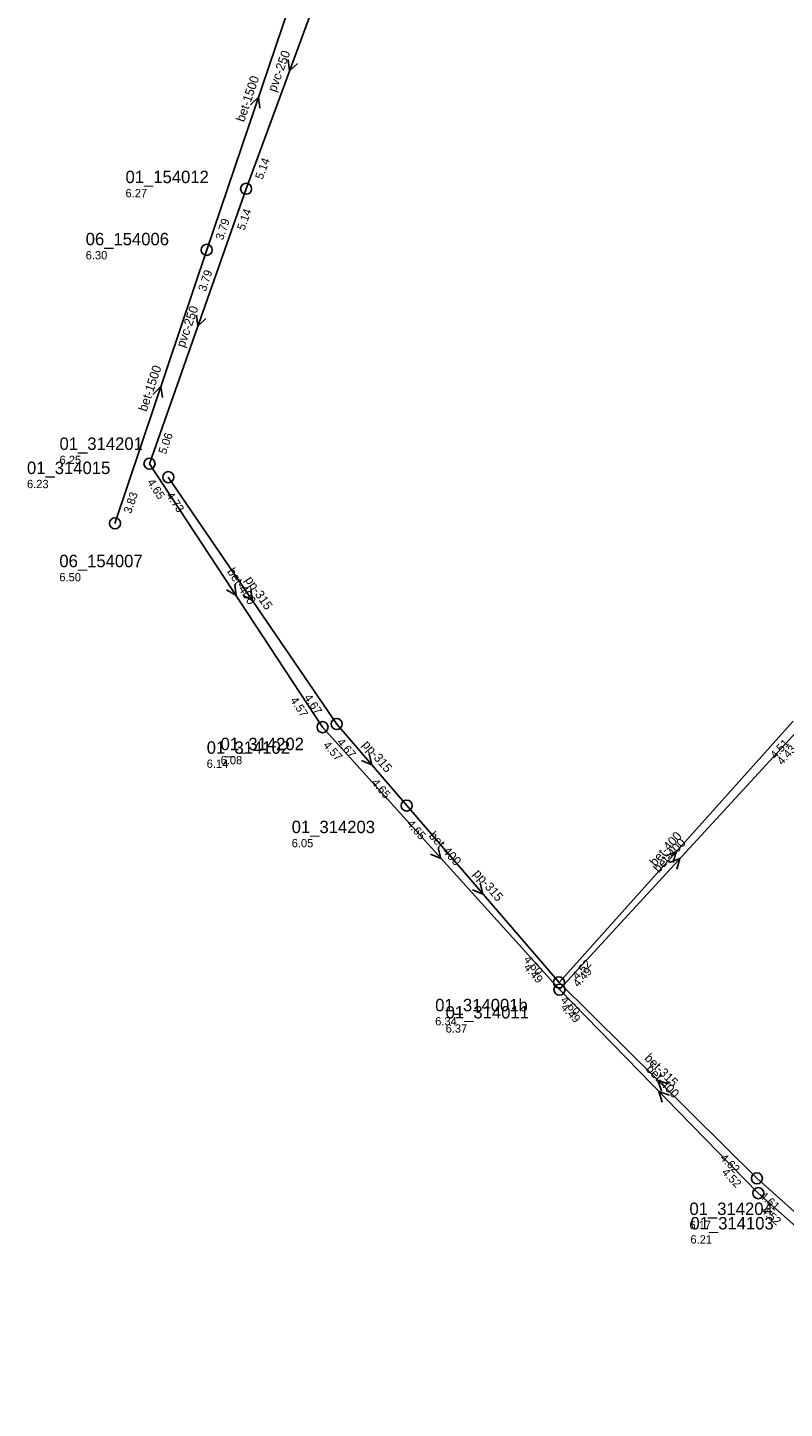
# Model space of a CAD drawing. Header units: metres. Extents: x 165560 to 166359, y 448062 to 448820.
# Tile 3 of 8: x 165946 to 166055, y 448158 to 448358. Entities that reach past the tile are written whole.
import ezdxf

# ---------------------------------------------------------------- set-up
doc = ezdxf.new("R2010")
doc.units = ezdxf.units.M

msp = doc.modelspace()

# ---------------------------------------------------------------- linework, layer by layer
at = {"layer": 'CON_BxH1500x1500mm', "linetype": 'Continuous'}
for points in [[(165986.781, 448369.917), (165971.823, 448325.759)], [(165971.823, 448325.759), (165958.549, 448286.205)]]:
    msp.add_lwpolyline(points, dxfattribs=at)
at = {"layer": 'CON_BxH250x250mm', "linetype": 'Continuous'}
for points in [[(165990.05, 448368.666), (165977.517, 448334.593)], [(165977.517, 448334.593), (165963.554, 448294.826)]]:
    msp.add_lwpolyline(points, dxfattribs=at)
at = {"layer": 'CON_BxH315x315mm', "linetype": 'Continuous'}
for points in [[(165966.256, 448292.894), (165990.62, 448257.194)], [(165990.62, 448257.194), (166000.743, 448245.398)], [(166000.743, 448245.398), (166022.767, 448219.828)], [(166022.767, 448219.828), (166051.382, 448191.496)], [(166051.382, 448191.496), (166086.268, 448160.352)]]:
    msp.add_lwpolyline(points, dxfattribs=at)
at = {"layer": 'CON_BxH400x400mm', "linetype": 'Continuous'}
for points in [[(165963.554, 448294.826), (165988.565, 448256.743)], [(166022.767, 448219.828), (166056.631, 448257.583)], [(165988.565, 448256.743), (166022.843, 448218.784)], [(166022.843, 448218.784), (166057.669, 448256.694)], [(166022.843, 448218.784), (166051.585, 448189.349)], [(166051.585, 448189.349), (166086.768, 448158.226)]]:
    msp.add_lwpolyline(points, dxfattribs=at)
at = {"layer": 'NOD_inspectieput'}
for centre in [(165977.52, 448334.59), (165971.82, 448325.76), (165963.55, 448294.83), (165966.26, 448292.89), (165958.55, 448286.21), (165988.57, 448256.74), (165990.62, 448257.19), (166000.74, 448245.4), (166051.38, 448191.5), (166051.58, 448189.35)]:
    msp.add_circle(centre, 0.8, dxfattribs=at)
at = {"layer": 'NOD_kruisingsput'}
for centre in [(166022.77, 448219.83), (166022.84, 448218.78)]:
    msp.add_circle(centre, 0.8, dxfattribs=at)
at = {"layer": 'PIJL'}
for points in [[(165983.6, 448353.23), (165983.78, 448351.63), (165984.96, 448352.73)], [(165978.16, 448346.71), (165979.3, 448347.84), (165979.52, 448346.24)], [(165970.33, 448316.31), (165970.54, 448314.71), (165971.69, 448315.83)], [(165964.05, 448304.85), (165965.19, 448305.98), (165965.41, 448304.39)], [(165975.87, 448277.38), (165976.06, 448275.78), (165974.67, 448276.59)], [(165978.22, 448276.64), (165978.44, 448275.04), (165977.03, 448275.83)], [(165995.29, 448252.86), (165995.68, 448251.3), (165994.2, 448251.92)], [(166005.27, 448239.31), (166005.7, 448237.76), (166004.2, 448238.35)], [(166038.2, 448238.11), (166039.7, 448238.71), (166039.27, 448237.15)], [(166038.75, 448237.17), (166040.26, 448237.74), (166039.81, 448236.19)], [(166011.36, 448234.17), (166011.76, 448232.61), (166010.27, 448233.23)], [(166038.6, 448205.16), (166037.07, 448205.66), (166037.59, 448204.14)], [(166038.74, 448203.54), (166037.21, 448204.07), (166037.7, 448202.53)]]:
    msp.add_lwpolyline(points, dxfattribs=at)

# ---------------------------------------------------------------- texts
at = {"layer": 'DMM_BxH1500x1500mm'}
for rotation, p in [(71.29, (165977.23, 448344.16)), (71.45, (165963.12, 448302.28))]:
    msp.add_text('bet-1500', height=1.3, rotation=rotation, dxfattribs=at).set_placement(p)
at = {"layer": 'DMM_BxH250x250mm'}
for rotation, p in [(69.81, (165981.8, 448348.49)), (70.65, (165968.59, 448311.54))]:
    msp.add_text('pvc-250', height=1.3, rotation=rotation, dxfattribs=at).set_placement(p)
at = {"layer": 'DMM_BxH315x315mm'}
for s, rotation, p in [('pp-315', -55.69, (165977.32, 448278.03)), ('pp-315', -49.36, (165994.25, 448254.16)), ('pp-315', -49.26, (166010.31, 448235.51)), ('bet-315', -44.72, (166035.03, 448208.77))]:
    msp.add_text(s, height=1.3, rotation=rotation, dxfattribs=at).set_placement(p)
at = {"layer": 'DMM_BxH400x400mm'}
for rotation, p in [(-56.71, (165974.71, 448279.24)), (-47.92, (166003.84, 448240.96)), (48.11, (166036.68, 448236.52)), (47.43, (166037.21, 448235.59)), (-45.68, (166035.23, 448207.2))]:
    msp.add_text('bet-400', height=1.3, rotation=rotation, dxfattribs=at).set_placement(p)
at = {"layer": 'INV_BxH1500x1500mm'}
for s, rotation, p in [('3.79', 71.29, (165974.17, 448327.08)), ('3.79', 71.45, (165971.67, 448319.65)), ('3.83', 71.45, (165960.89, 448287.53))]:
    msp.add_text(s, height=1.2, rotation=rotation, dxfattribs=at).set_placement(p)
at = {"layer": 'INV_BxH250x250mm'}
for s, rotation, p in [('5.14', 69.81, (165979.9, 448335.85)), ('5.14', 70.65, (165977.28, 448328.49)), ('5.06', 70.65, (165965.91, 448296.12))]:
    msp.add_text(s, height=1.2, rotation=rotation, dxfattribs=at).set_placement(p)
at = {"layer": 'INV_BxH315x315mm'}
for s, rotation, p in [('4.73', -55.69, (165965.9, 448290.23)), ('4.67', -55.69, (165985.84, 448261)), ('4.67', -49.36, (165990.56, 448254.5)), ('4.65', -49.36, (165995.57, 448248.66)), ('4.65', -49.26, (166000.68, 448242.71)), ('4.60', -49.26, (166017.59, 448223.08)), ('4.60', -44.72, (166022.92, 448217.14)), ('4.62', -44.72, (166045.97, 448194.33)), ('4.61', -41.76, (166051.68, 448188.82))]:
    msp.add_text(s, height=1.2, rotation=rotation, dxfattribs=at).set_placement(p)
at = {"layer": 'INV_BxH400x400mm'}
for s, rotation, p in [('4.65', -56.71, (165963.15, 448292.17)), ('4.57', -56.71, (165983.85, 448260.64)), ('4.57', -47.92, (165988.57, 448254.05)), ('4.51', 48.11, (166054.07, 448252.03)), ('4.43', 47.43, (166055.04, 448251.18)), ('4.49', -47.92, (166017.59, 448221.91)), ('4.52', 48.11, (166025.44, 448220.11)), ('4.49', 47.43, (166025.52, 448219.04)), ('4.49', -45.68, (166022.95, 448216.1)), ('4.52', -45.68, (166046.22, 448192.27)), ('4.52', -41.5, (166051.89, 448186.68))]:
    msp.add_text(s, height=1.2, rotation=rotation, dxfattribs=at).set_placement(p)
at = {"layer": 'NLV_inspectieput'}
for s, p in [('6.27', (165960.08, 448333.37)), ('6.30', (165954.32, 448324.38)), ('6.25', (165950.54, 448294.79)), ('6.23', (165945.83, 448291.3)), ('6.50', (165950.51, 448277.83)), ('6.14', (165971.82, 448250.85)), ('6.08', (165973.83, 448251.37)), ('6.05', (165984.11, 448239.37)), ('6.17', (166041.63, 448184.15)), ('6.21', (166041.77, 448182.06))]:
    msp.add_text(s, height=1.2, dxfattribs=at).set_placement(p)
at = {"layer": 'NLV_kruisingsput'}
for s, p in [('6.34', (166004.86, 448213.61)), ('6.37', (166006.37, 448212.57))]:
    msp.add_text(s, height=1.2, dxfattribs=at).set_placement(p)
at = {"layer": 'NNR_inspectieput'}
for s, p in [('01_154012', (165960.08, 448335.41)), ('06_154006', (165954.32, 448326.42)), ('01_314201', (165950.54, 448296.83)), ('01_314015', (165945.83, 448293.34)), ('06_154007', (165950.51, 448279.87)), ('01_314102', (165971.82, 448252.89)), ('01_314202', (165973.83, 448253.41)), ('01_314203', (165984.11, 448241.41)), ('01_314204', (166041.63, 448186.19)), ('01_314103', (166041.77, 448184.1))]:
    msp.add_text(s, height=1.8, dxfattribs=at).set_placement(p)
at = {"layer": 'NNR_kruisingsput'}
for s, p in [('01_314001b', (166004.86, 448215.65)), ('01_314011', (166006.37, 448214.61))]:
    msp.add_text(s, height=1.8, dxfattribs=at).set_placement(p)

doc.saveas('drawing.dxf')
